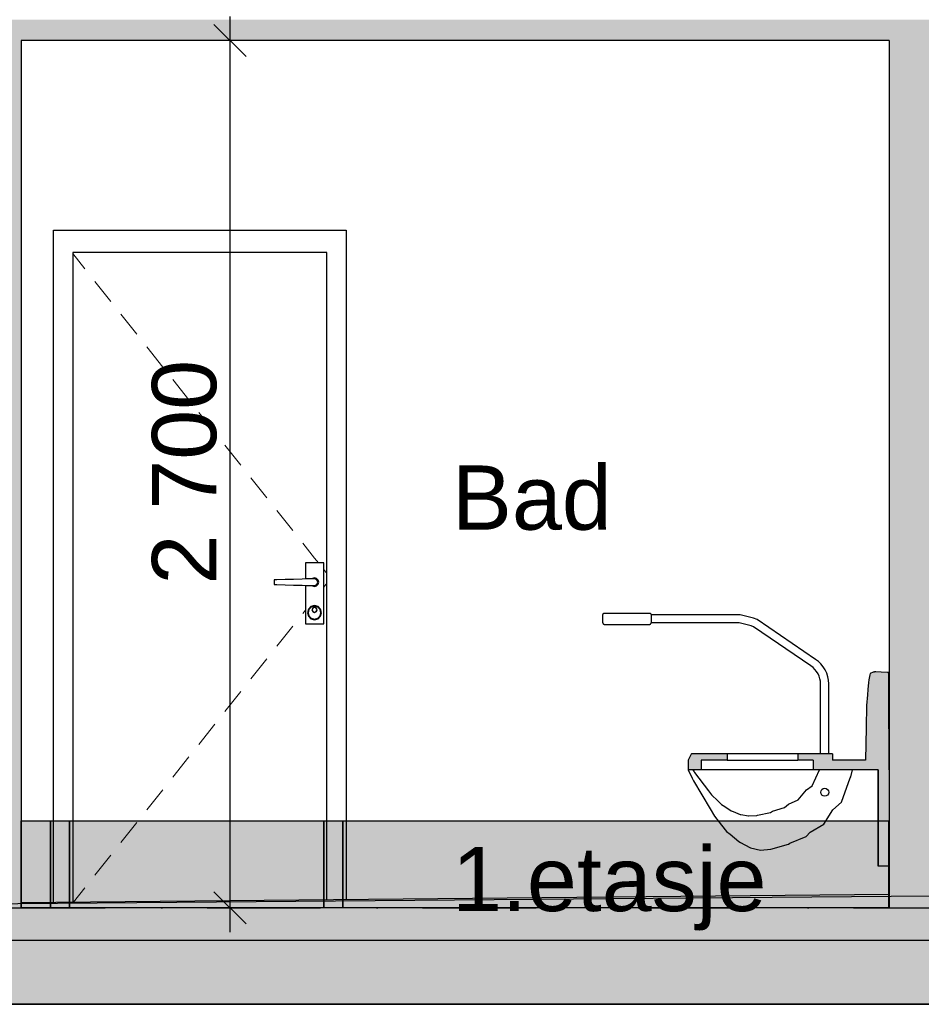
# Model space of a CAD drawing. Header units: millimetres. Extents: x 165469 to 198610573, y -6480348228 to 105421.
# Tile 16 of 41: x 174854148 to 174856953, y -6480310406 to -6480307341. Entities that reach past the tile are written whole.
import ezdxf

# ---------------------------------------------------------------- set-up
doc = ezdxf.new("R2010")
doc.units = ezdxf.units.MM
doc.header["$LTSCALE"] = 0.5
doc.header["$MEASUREMENT"] = 0
doc.linetypes.add('PLINE', pattern=[0])
doc.linetypes.add('Prikk & stiplet', pattern=[1340.555525, 705.555534, -352.777767, 0, -282.222223])
doc.layers.add('234- Vinduer_ dører_ porter(Nye konstruksjoner)', color=7, linetype='Continuous', lineweight=0)
for name, color, linetype in [('24-- Innervegger (Skravur)(Nye konstruksjoner)', 7, 'Continuous'), ('24-- Innervegger(Nye konstruksjoner)', 7, 'Continuous'), ('244- Vinduer_ dører_ foldevegger(Nye konstruksjoner)', 7, 'Continuous'), ('25-- Dekker (Skravur)(Nye konstruksjoner)', 7, 'Continuous'), ('25-- Dekker(Nye konstruksjoner)', 7, 'Continuous'), ('265- Gesimser_ takrenner og nedløp(Nye konstruksjoner)', 7, 'Continuous'), ('315- Utstyr for sanitærinstallasjoner (Skravur)(Nye konstruksjoner)', 7, 'Continuous'), ('315- Utstyr for sanitærinstallasjoner(Nye konstruksjoner)', 7, 'Continuous'), ('711--_E__ Eksisterende terreng(Nye konstruksjoner)', 7, 'Continuous'), ('832- Tekst bygning(Nye konstruksjoner)', 7, 'Continuous'), ('842-M___1_100 Målsetting bygning(Nye konstruksjoner)', 7, 'Continuous'), ('878- Annen overflate_visuell informasjon (Skravur)(Nye konstruksjoner)', 7, 'Continuous')]:
    doc.layers.add(name, color=color, linetype=linetype)
doc.styles.add('GENERATED_STYLE_1', font='arial.ttf')
doc.dimstyles.new('GENERATED_STYLE__2', dxfattribs={"dimtxt": 200, "dimasz": 95, "dimexe": 0.18, "dimexo": 1000, "dimgap": 0, "dimtad": 1, "dimdec": 0, "dimzin": 0, "dimdsep": 46, "dimtxsty": 'GENERATED_STYLE_1', "dimblk": 'ARROWHEAD_6', "dimblk1": 'ARROWHEAD_6', "dimblk2": 'ARROWHEAD_6', "dimcen": 0.09, "dimclrd": 256, "dimclre": 256, "dimclrt": 256, "dimadec": 1, "dimazin": 0, "dimtfac": 1, "dimtdec": 4, "dimtmove": 0, "dimatfit": 3, "dimfxl": 1, "dimtolj": 1, "dimtzin": 0, "dimarcsym": 0})

# ---------------------------------------------------------------- blocks, each defined once
blk = doc.blocks.new('*D82', base_point=(168699949.2, -6480347906.2))
at = {"layer": '842-M___1_100 Målsetting bygning(Nye konstruksjoner)', "linetype": 'PLINE'}
for p, q in [((174854802.6, -6480307406.2), (174854802.6, -6480307331.2)), ((174854852.6, -6480307456.2), (174854752.6, -6480307356.2)), ((174854902.6, -6480307406.2), (174854708.8, -6480307406.2)), ((174854802.6, -6480310106.2), (174854802.6, -6480307406.2)), ((174854752.6, -6480310056.2), (174854852.6, -6480310156.2)), ((174854902.6, -6480310106.2), (174854708.8, -6480310106.2)), ((174854802.6, -6480310181.2), (174854802.6, -6480310106.2))]:
    blk.add_line(p, q, dxfattribs=at)
at = {"layer": '842-M___1_100 Målsetting bygning(Nye konstruksjoner)', "insert": (174854762.6, -6480309099.4), "char_height": 200, "attachment_point": 7, "rotation": 90, "style": 'GENERATED_STYLE_1'}
blk.add_mtext('\\A1;{\\pql;\\fArial|b0|i0|c0|p0;\\W1.000000;2\xa0700}', dxfattribs=at)
blk = doc.blocks.new('ARROWHEAD_6')
at = {"linetype": 'Continuous'}
for p, q in [((-0.5, -0.5), (0.5, 0.5)), ((0, 0), (-1, 0))]:
    blk.add_line(p, q, dxfattribs=at)
blk = doc.blocks.new('*D83', base_point=(168699949.2, -6480347906.2))
at = {"layer": '842-M___1_100 Målsetting bygning(Nye konstruksjoner)', "linetype": 'PLINE'}
for p, q in [((174851439.4, -6480307406.2), (174851439.4, -6480307331.2)), ((174851489.4, -6480307456.2), (174851389.4, -6480307356.2)), ((174851539.4, -6480307406.2), (174851345.7, -6480307406.2)), ((174851439.4, -6480310106.2), (174851439.4, -6480307406.2)), ((174851389.4, -6480310056.2), (174851489.4, -6480310156.2)), ((174851539.4, -6480310106.2), (174851345.7, -6480310106.2)), ((174851439.4, -6480310181.2), (174851439.4, -6480310106.2))]:
    blk.add_line(p, q, dxfattribs=at)
at = {"layer": '842-M___1_100 Målsetting bygning(Nye konstruksjoner)', "insert": (174851399.4, -6480309099.4), "char_height": 200, "attachment_point": 7, "rotation": 90, "style": 'GENERATED_STYLE_1'}
blk.add_mtext('\\A1;{\\pql;\\fArial|b0|i0|c0|p0;\\W1.000000;2\xa0700}', dxfattribs=at)
blk = doc.blocks.new('*D91', base_point=(168699949.2, -6480347906.2))
at = {"layer": '842-M___1_100 Målsetting bygning(Nye konstruksjoner)', "linetype": 'PLINE'}
for p, q in [((174863511.5, -6480299741.7), (174863511.5, -6480299666.7)), ((174863561.5, -6480299791.7), (174863461.5, -6480299691.7)), ((174863605.2, -6480299741.7), (174863411.5, -6480299741.7)), ((174863511.5, -6480310106.2), (174863511.5, -6480299741.7)), ((174863461.5, -6480310056.2), (174863561.5, -6480310156.2)), ((174863605.2, -6480310106.2), (174863411.5, -6480310106.2)), ((174863511.5, -6480310181.2), (174863511.5, -6480310106.2))]:
    blk.add_line(p, q, dxfattribs=at)
at = {"layer": '842-M___1_100 Målsetting bygning(Nye konstruksjoner)', "insert": (174863471.5, -6480305305.3), "char_height": 200, "attachment_point": 7, "rotation": 90, "style": 'GENERATED_STYLE_1'}
blk.add_mtext('\\A1;{\\pql;\\fArial|b0|i0|c0|p0;\\W1.000000;10390}', dxfattribs=at)

msp = doc.modelspace()

# ---------------------------------------------------------------- hatches: boundary and pattern name
at = {"layer": '24-- Innervegger (Skravur)(Nye konstruksjoner)', "linetype": 'Continuous'}
for points in [[(174854153, -6480307406.2), (174854003, -6480307406.2), (174854003, -6480310106.3), (174854153, -6480310106.3)], [(174857053.2, -6480307406.2), (174856853.2, -6480307406.2), (174856853.2, -6480310106.3), (174857053.2, -6480310106.3)]]:
    msp.add_hatch(color=256, dxfattribs=at).paths.add_polyline_path(points)
at = {"layer": '25-- Dekker (Skravur)(Nye konstruksjoner)', "linetype": 'Continuous'}
for points in [[(174850891.5, -6480307341.3), (174850891.5, -6480307406.2), (174860465.5, -6480307406.2), (174860465.5, -6480307341.3)], [(174850782.5, -6480310206.3), (174860574.5, -6480310206.3), (174860574.5, -6480310106.3), (174850782.5, -6480310106.3)], [(174850891.5, -6480310206.3), (174850891.5, -6480310406.3), (174860465.5, -6480310406.3), (174860465.5, -6480310206.3)]]:
    msp.add_hatch(color=256, dxfattribs=at).paths.add_polyline_path(points)
at = {"layer": '315- Utstyr for sanitærinstallasjoner (Skravur)(Nye konstruksjoner)', "linetype": 'Continuous'}
for points in [[(174856793.9, -6480309376.2), (174856851.9, -6480309376.2), (174856851.8, -6480309375.8), (174856851.5, -6480309373.9), (174856851.4, -6480309373.8), (174856851.4, -6480309373.8), (174856851.3, -6480309373.7), (174856851.3, -6480309373.6), (174856851.1, -6480309373.6), (174856851.1, -6480309373.5), (174856850.9, -6480309373.4), (174856850.9, -6480309373.4), (174856850.7, -6480309373.3), (174856850.6, -6480309373.3), (174856850.3, -6480309373.2), (174856850.2, -6480309373.2), (174856850, -6480309373.1), (174856849.9, -6480309373.1), (174856849.6, -6480309373.1), (174856849.5, -6480309373), (174856849.2, -6480309373), (174856849, -6480309373), (174856848.7, -6480309373), (174856848.6, -6480309372.9), (174856848.3, -6480309372.9), (174856848.1, -6480309372.9), (174856828.9, -6480309372.2), (174856811.9, -6480309371.6), (174856811.6, -6480309371.6), (174856811.2, -6480309371.6), (174856810.9, -6480309371.6), (174856810.4, -6480309371.6), (174856810.1, -6480309371.6), (174856809.6, -6480309371.6), (174856809.2, -6480309371.7), (174856808.8, -6480309371.7), (174856808.4, -6480309371.8), (174856807.9, -6480309371.8), (174856807.5, -6480309371.9), (174856807, -6480309371.9), (174856806.6, -6480309372), (174856806.2, -6480309372), (174856805.8, -6480309372.1), (174856805.4, -6480309372.2), (174856804.9, -6480309372.3), (174856804.6, -6480309372.4), (174856804.2, -6480309372.5), (174856803.8, -6480309372.6)], [(174856779.3, -6480309646.3), (174856853, -6480309646.3), (174856853, -6480309622.5), (174856852.7, -6480309476.2), (174856852.7, -6480309470.2), (174856852.4, -6480309426.2), (174856852.4, -6480309423.3), (174856852.2, -6480309396.2), (174856852.2, -6480309394.7), (174856851.9, -6480309376.2), (174856793.8, -6480309376.2), (174856793.1, -6480309380.4), (174856790.4, -6480309396.2), (174856789.5, -6480309404.5), (174856786.9, -6480309426.2), (174856785.7, -6480309443.2), (174856783.2, -6480309476.2), (174856781.7, -6480309544.1)], [(174856228, -6480309646.3), (174856349, -6480309646.3), (174856349, -6480309626.2), (174856237.9, -6480309626.2), (174856237.1, -6480309627.8)], [(174856228, -6480309676.3), (174856268.7, -6480309676.3), (174856268.7, -6480309646.3), (174856228, -6480309646.3)], [(174856568.9, -6480309646.3), (174856677.4, -6480309646.3), (174856677.4, -6480309626.2), (174856568.9, -6480309626.2)], [(174856616.6, -6480309646.3), (174856616.6, -6480309676.3), (174856853, -6480309676.3), (174856853, -6480309646.3)], [(174856819, -6480309976.3), (174856853.2, -6480309976.3), (174856853.2, -6480309676.3), (174856819, -6480309676.3)]]:
    msp.add_hatch(color=256, dxfattribs=at).paths.add_polyline_path(points)
at = {"layer": '878- Annen overflate_visuell informasjon (Skravur)(Nye konstruksjoner)', "linetype": 'Continuous'}
for points in [[(174854153, -6480309834.6), (174854244, -6480309834.6), (174854244, -6480310106.3), (174854153, -6480310106.3)], [(174854244, -6480309834.6), (174854303.4, -6480309834.6), (174854303.4, -6480310106.3), (174854244, -6480310106.3)], [(174854303.4, -6480309834.6), (174855094, -6480309834.6), (174855094, -6480310106.3), (174854303.4, -6480310106.3)], [(174855094, -6480309834.6), (174855154, -6480309834.6), (174855154, -6480310106.3), (174855094, -6480310106.3)], [(174855154, -6480309834.6), (174856851.2, -6480309834.6), (174856851.2, -6480310106.3), (174855154, -6480310106.3)]]:
    msp.add_hatch(color=256, dxfattribs=at).paths.add_polyline_path(points)

# ---------------------------------------------------------------- linework, layer by layer
at = {"linetype": 'Prikk & stiplet'}
msp.add_line((174840653.6, -6480310106.3), (174865311.5, -6480310106.3), dxfattribs=at)
at = {"layer": '234- Vinduer_ dører_ porter(Nye konstruksjoner)', "linetype": 'PLINE'}
for p, q in [((174854313.5, -6480308069.4), (174854351.2, -6480308116.9)), ((174854382.3, -6480308156.1), (174854432, -6480308218.8)), ((174854463.1, -6480308257.9), (174854512.8, -6480308320.6)), ((174854543.9, -6480308359.8), (174854593.6, -6480308422.4)), ((174854624.7, -6480308461.6), (174854674.4, -6480308524.3)), ((174854705.5, -6480308563.5), (174854755.2, -6480308626.1)), ((174854786.3, -6480308665.3), (174854836, -6480308728)), ((174854867.1, -6480308767.1), (174854916.8, -6480308829.8)), ((174854947.9, -6480308869), (174854997.6, -6480308931.7)), ((174855028.7, -6480308970.8), (174855065.8, -6480309017.6)), ((174855065.8, -6480309017.6), (174855077.4, -6480309032.2)), ((174855094, -6480309053.2), (174855103.5, -6480309065.1)), ((174855094, -6480309107.3), (174855103.5, -6480309095.4)), ((174855028.7, -6480309189.7), (174855037, -6480309179.2)), ((174854947.9, -6480309291.5), (174854997.6, -6480309228.8)), ((174854867.1, -6480309393.4), (174854916.8, -6480309330.7)), ((174854786.3, -6480309495.2), (174854836, -6480309432.5)), ((174854705.5, -6480309597), (174854755.2, -6480309534.4)), ((174854624.7, -6480309698.9), (174854674.4, -6480309636.2)), ((174854543.9, -6480309800.7), (174854593.6, -6480309738.1)), ((174854463.1, -6480309902.6), (174854512.8, -6480309839.9)), ((174854382.3, -6480310004.4), (174854432, -6480309941.7)), ((174854315.3, -6480310088.8), (174854351.2, -6480310043.6))]:
    msp.add_line(p, q, dxfattribs=at)
at = {"layer": '24-- Innervegger(Nye konstruksjoner)', "linetype": 'PLINE'}
for p, q in [((174854153, -6480307406.2), (174854153, -6480310106.3)), ((174856853.2, -6480307406.2), (174856853.2, -6480310106.3))]:
    msp.add_line(p, q, dxfattribs=at)
at = {"layer": '244- Vinduer_ dører_ foldevegger(Nye konstruksjoner)', "linetype": 'PLINE'}
for p, q in [((174854253.5, -6480310089.4), (174854253.5, -6480307996.2)), ((174854253.5, -6480307996.2), (174855163.5, -6480307996.2)), ((174855163.5, -6480307996.2), (174855163.5, -6480310080.8)), ((174854313.5, -6480308066.2), (174854313.5, -6480310088.8)), ((174855103.5, -6480308066.2), (174854313.5, -6480308066.2)), ((174855103.5, -6480310081.3), (174855103.5, -6480308066.2)), ((174855094, -6480309032.2), (174855037, -6480309032.2)), ((174855037, -6480309032.2), (174855037, -6480309082.4)), ((174855094, -6480309222.2), (174855094, -6480309032.2)), ((174854948.1, -6480309085), (174854940, -6480309085.2)), ((174854940, -6480309085.2), (174854940, -6480309099.2)), ((174854940, -6480309099.2), (174854948.1, -6480309099.5)), ((174854974, -6480309084.2), (174854948.1, -6480309085)), ((174854948.1, -6480309099.5), (174854974, -6480309100.3)), ((174855000.4, -6480309083.4), (174854974, -6480309084.2)), ((174855027.1, -6480309082.6), (174855000.4, -6480309083.4)), ((174855040.5, -6480309082.3), (174855027.1, -6480309082.6)), ((174855065.5, -6480309082.3), (174855040.5, -6480309082.3)), ((174855059, -6480309081), (174855057.7, -6480309082.3)), ((174855065.5, -6480309079.2), (174855059, -6480309081)), ((174855059.5, -6480309081.9), (174855059.1, -6480309082.3)), ((174855065.5, -6480309080.2), (174855059.5, -6480309081.9)), ((174855072, -6480309081), (174855065.5, -6480309079.2)), ((174855071.5, -6480309081.9), (174855065.5, -6480309080.2)), ((174855070.5, -6480309083.6), (174855065.5, -6480309082.3)), ((174855074.2, -6480309087.2), (174855070.5, -6480309083.6)), ((174855070.5, -6480309100.9), (174855074.2, -6480309097.2)), ((174855075.9, -6480309086.2), (174855071.5, -6480309081.9)), ((174855071.5, -6480309102.6), (174855075.9, -6480309098.2)), ((174855076.8, -6480309085.8), (174855072, -6480309081)), ((174855072, -6480309103.5), (174855076.8, -6480309098.8)), ((174855075.5, -6480309092.2), (174855074.2, -6480309087.2)), ((174855074.2, -6480309097.2), (174855075.5, -6480309092.2)), ((174855077.5, -6480309092.2), (174855075.9, -6480309086.2)), ((174855075.9, -6480309098.2), (174855077.5, -6480309092.2)), ((174855078.5, -6480309092.2), (174855076.8, -6480309085.8)), ((174855076.8, -6480309098.8), (174855078.5, -6480309092.2)), ((174854974, -6480309100.3), (174855000.4, -6480309101.1)), ((174855000.4, -6480309101.1), (174855027.1, -6480309101.9)), ((174855027.1, -6480309101.9), (174855040.5, -6480309102.2)), ((174855037, -6480309102.1), (174855037, -6480309222.2)), ((174855040.5, -6480309102.2), (174855065.5, -6480309102.2)), ((174855057.7, -6480309102.2), (174855059, -6480309103.5)), ((174855059, -6480309103.5), (174855065.5, -6480309105.2)), ((174855059.1, -6480309102.2), (174855059.5, -6480309102.6)), ((174855059.5, -6480309102.6), (174855065.5, -6480309104.2)), ((174855065.5, -6480309102.2), (174855070.5, -6480309100.9)), ((174855065.5, -6480309104.2), (174855071.5, -6480309102.6)), ((174855065.5, -6480309105.2), (174855072, -6480309103.5)), ((174855046.4, -6480309176.2), (174855043.5, -6480309187.2)), ((174855043.5, -6480309187.2), (174855046.4, -6480309198.2)), ((174855048.2, -6480309177.2), (174855045.5, -6480309187.2)), ((174855045.5, -6480309187.2), (174855048.2, -6480309197.2)), ((174855054.5, -6480309168.2), (174855046.4, -6480309176.2)), ((174855055.5, -6480309169.9), (174855048.2, -6480309177.2)), ((174855065.5, -6480309165.2), (174855054.5, -6480309168.2)), ((174855065.5, -6480309167.2), (174855055.5, -6480309169.9)), ((174855059.8, -6480309172.6), (174855057.5, -6480309178.2)), ((174855057.5, -6480309178.2), (174855059.8, -6480309183.9)), ((174855060.5, -6480309173.3), (174855058.5, -6480309178.2)), ((174855058.5, -6480309178.2), (174855060.5, -6480309183.2)), ((174855065.5, -6480309170.2), (174855059.8, -6480309172.6)), ((174855059.8, -6480309183.9), (174855065.5, -6480309186.2)), ((174855065.5, -6480309171.2), (174855060.5, -6480309173.3)), ((174855060.5, -6480309183.2), (174855065.5, -6480309185.2)), ((174855076.5, -6480309168.2), (174855065.5, -6480309165.2)), ((174855075.5, -6480309169.9), (174855065.5, -6480309167.2)), ((174855071.2, -6480309172.6), (174855065.5, -6480309170.2)), ((174855070.4, -6480309173.3), (174855065.5, -6480309171.2)), ((174855065.5, -6480309185.2), (174855070.4, -6480309183.2)), ((174855065.5, -6480309186.2), (174855071.2, -6480309183.9)), ((174855072.5, -6480309178.2), (174855070.4, -6480309173.3)), ((174855070.4, -6480309183.2), (174855072.5, -6480309178.2)), ((174855073.5, -6480309178.2), (174855071.2, -6480309172.6)), ((174855071.2, -6480309183.9), (174855073.5, -6480309178.2)), ((174855082.8, -6480309177.2), (174855075.5, -6480309169.9)), ((174855084.5, -6480309176.2), (174855076.5, -6480309168.2)), ((174855085.5, -6480309187.2), (174855082.8, -6480309177.2)), ((174855082.8, -6480309197.2), (174855085.5, -6480309187.2)), ((174855087.5, -6480309187.2), (174855084.5, -6480309176.2)), ((174855084.5, -6480309198.2), (174855087.5, -6480309187.2)), ((174855046.4, -6480309198.2), (174855054.5, -6480309206.3)), ((174855048.2, -6480309197.2), (174855055.5, -6480309204.6)), ((174855054.5, -6480309206.3), (174855065.5, -6480309209.2)), ((174855055.5, -6480309204.6), (174855065.5, -6480309207.2)), ((174855065.5, -6480309207.2), (174855075.5, -6480309204.6)), ((174855065.5, -6480309209.2), (174855076.5, -6480309206.3)), ((174855075.5, -6480309204.6), (174855082.8, -6480309197.2)), ((174855076.5, -6480309206.3), (174855084.5, -6480309198.2)), ((174855037, -6480309222.2), (174855094, -6480309222.2))]:
    msp.add_line(p, q, dxfattribs=at)
at = {"layer": '25-- Dekker(Nye konstruksjoner)', "linetype": 'PLINE'}
for p, q in [((174856853.2, -6480307406.2), (174854153, -6480307406.2)), ((174856853.2, -6480310106.3), (174854153, -6480310106.3)), ((174860465.5, -6480310406.3), (174850891.5, -6480310406.3))]:
    msp.add_line(p, q, dxfattribs=at)
at = {"layer": '265- Gesimser_ takrenner og nedløp(Nye konstruksjoner)', "linetype": 'PLINE'}
for p, q in [((174850889.8, -6480310206.3), (174860467.2, -6480310206.3)), ((174850889.8, -6480310406.3), (174860467.2, -6480310406.3))]:
    msp.add_line(p, q, dxfattribs=at)
at = {"layer": '315- Utstyr for sanitærinstallasjoner(Nye konstruksjoner)', "linetype": 'PLINE'}
for p, q in [((174855963.1, -6480309191.8), (174855963.5, -6480309191)), ((174855963.5, -6480309191), (174855964.1, -6480309190.2)), ((174855964.1, -6480309190.2), (174855964.9, -6480309189.6)), ((174855964.9, -6480309189.6), (174855965.8, -6480309189.1)), ((174855965.8, -6480309189.1), (174855966.7, -6480309188.8)), ((174855966.7, -6480309188.8), (174855967.7, -6480309188.8)), ((174855967.7, -6480309188.8), (174856107.7, -6480309188.8)), ((174856107.7, -6480309188.8), (174856108.7, -6480309188.8)), ((174856108.7, -6480309188.8), (174856109.6, -6480309189.1)), ((174856109.6, -6480309189.1), (174856110.5, -6480309189.6)), ((174856110.5, -6480309189.6), (174856111.2, -6480309190.2)), ((174856111.2, -6480309190.2), (174856111.8, -6480309191)), ((174856111.8, -6480309191), (174856112.3, -6480309191.8)), ((174855962.7, -6480309193.8), (174855962.8, -6480309192.8)), ((174855962.7, -6480309194), (174855962.7, -6480309193.8)), ((174855962.7, -6480309194.7), (174855962.7, -6480309194)), ((174855962.7, -6480309195.9), (174855962.7, -6480309194.7)), ((174855962.7, -6480309197.4), (174855962.7, -6480309195.9)), ((174855962.7, -6480309199.3), (174855962.7, -6480309197.4)), ((174855962.7, -6480309201.5), (174855962.7, -6480309199.3)), ((174855962.7, -6480309203.8), (174855962.7, -6480309201.5)), ((174855962.7, -6480309206.2), (174855962.7, -6480309203.8)), ((174855962.7, -6480309208.7), (174855962.7, -6480309206.2)), ((174855962.7, -6480309211), (174855962.7, -6480309208.7)), ((174855962.7, -6480309213.2), (174855962.7, -6480309211)), ((174855962.7, -6480309215.1), (174855962.7, -6480309213.2)), ((174855962.7, -6480309216.6), (174855962.7, -6480309215.1)), ((174855962.7, -6480309217.8), (174855962.7, -6480309216.6)), ((174855962.7, -6480309218.5), (174855962.7, -6480309217.8)), ((174855962.7, -6480309218.8), (174855962.7, -6480309218.5)), ((174855962.7, -6480309218.8), (174855962.8, -6480309219.7)), ((174855962.8, -6480309192.8), (174855963.1, -6480309191.8)), ((174855962.8, -6480309219.7), (174855963.1, -6480309220.7)), ((174855963.1, -6480309220.7), (174855963.5, -6480309221.5)), ((174855963.5, -6480309221.5), (174855964.1, -6480309222.3)), ((174856111.2, -6480309222.3), (174856111.8, -6480309221.5)), ((174856111.8, -6480309221.5), (174856112.3, -6480309220.7)), ((174856112.3, -6480309191.8), (174856112.6, -6480309192.8)), ((174856112.3, -6480309220.7), (174856112.6, -6480309219.7)), ((174856112.6, -6480309192.8), (174856112.7, -6480309193.8)), ((174856112.6, -6480309219.7), (174856112.7, -6480309218.8)), ((174856112.7, -6480309193.8), (174856112.7, -6480309194)), ((174856112.7, -6480309193.8), (174856112.7, -6480309193.8)), ((174856390.1, -6480309193.8), (174856112.7, -6480309193.8)), ((174856112.7, -6480309194), (174856112.7, -6480309194.7)), ((174856112.7, -6480309194.7), (174856112.7, -6480309195.9)), ((174856112.7, -6480309195.9), (174856112.7, -6480309197.4)), ((174856112.7, -6480309197.4), (174856112.7, -6480309199.3)), ((174856112.7, -6480309199.3), (174856112.7, -6480309201.4)), ((174856112.7, -6480309201.4), (174856112.7, -6480309203.8)), ((174856112.7, -6480309203.8), (174856112.7, -6480309206.2)), ((174856112.7, -6480309206.2), (174856112.7, -6480309208.7)), ((174856112.7, -6480309208.7), (174856112.7, -6480309211)), ((174856112.7, -6480309211), (174856112.7, -6480309213.2)), ((174856112.7, -6480309213.2), (174856112.7, -6480309215.1)), ((174856112.7, -6480309215.1), (174856112.7, -6480309216.6)), ((174856112.7, -6480309216.6), (174856112.7, -6480309217.8)), ((174856112.7, -6480309217.8), (174856112.7, -6480309218.5)), ((174856112.7, -6480309218.5), (174856112.7, -6480309218.8)), ((174856386.8, -6480309218.8), (174856112.7, -6480309218.8)), ((174856424.2, -6480309228.6), (174856386.8, -6480309218.8)), ((174856431.4, -6480309204.6), (174856390.1, -6480309193.8)), ((174856442.5, -6480309208.4), (174856431.4, -6480309204.6)), ((174856624.4, -6480309332.4), (174856442.5, -6480309208.4)), ((174855964.1, -6480309222.3), (174855964.9, -6480309222.9)), ((174855964.9, -6480309222.9), (174855965.8, -6480309223.4)), ((174855965.8, -6480309223.4), (174855966.7, -6480309223.7)), ((174855966.7, -6480309223.7), (174855967.7, -6480309223.8)), ((174855967.7, -6480309223.8), (174856107.7, -6480309223.8)), ((174856107.7, -6480309223.8), (174856108.7, -6480309223.7)), ((174856108.7, -6480309223.7), (174856109.6, -6480309223.4)), ((174856109.6, -6480309223.4), (174856110.5, -6480309222.9)), ((174856110.5, -6480309222.9), (174856111.2, -6480309222.3)), ((174856431.3, -6480309231), (174856424.2, -6480309228.6)), ((174856609.8, -6480309352.6), (174856431.3, -6480309231)), ((174856633.1, -6480309338.9), (174856624.4, -6480309332.4)), ((174856641.2, -6480309346.9), (174856633.1, -6480309338.9)), ((174856616.7, -6480309357.9), (174856609.8, -6480309352.6)), ((174856622.6, -6480309363.7), (174856616.7, -6480309357.9)), ((174856627.8, -6480309370.2), (174856622.6, -6480309363.7)), ((174856632.2, -6480309377.2), (174856627.8, -6480309370.2)), ((174856648.3, -6480309355.7), (174856641.2, -6480309346.9)), ((174856654.3, -6480309365.4), (174856648.3, -6480309355.7)), ((174856659, -6480309375.7), (174856654.3, -6480309365.4)), ((174856851.3, -6480309373.6), (174856851.3, -6480309373.7)), ((174856851.4, -6480309373.8), (174856851.4, -6480309373.8)), ((174856635.6, -6480309384.8), (174856632.2, -6480309377.2)), ((174856638.1, -6480309392.7), (174856635.6, -6480309384.8)), ((174856639.7, -6480309400.8), (174856638.1, -6480309392.7)), ((174856640.2, -6480309409.4), (174856639.7, -6480309400.8)), ((174856662.4, -6480309386.6), (174856659, -6480309375.7)), ((174856664.5, -6480309397.7), (174856662.4, -6480309386.6)), ((174856665.2, -6480309408.7), (174856664.5, -6480309397.7)), ((174856640.2, -6480309626.2), (174856640.2, -6480309409.4)), ((174856665.2, -6480309626.2), (174856665.2, -6480309408.7)), ((174856228, -6480309646.3), (174856228, -6480309676.3)), ((174856349, -6480309626.2), (174856237.9, -6480309626.2)), ((174856268.7, -6480309646.3), (174856268.7, -6480309676.3)), ((174856349, -6480309646.3), (174856268.7, -6480309646.3)), ((174856374.8, -6480309626.2), (174856349, -6480309626.2)), ((174856349, -6480309626.2), (174856349, -6480309646.3)), ((174856349, -6480309646.3), (174856374.8, -6480309646.3)), ((174856409.2, -6480309626.2), (174856374.8, -6480309626.2)), ((174856374.8, -6480309646.3), (174856409.2, -6480309646.3)), ((174856444.6, -6480309626.2), (174856409.2, -6480309626.2)), ((174856409.2, -6480309646.3), (174856444.6, -6480309646.3)), ((174856480.7, -6480309626.2), (174856444.6, -6480309626.2)), ((174856444.6, -6480309646.3), (174856480.7, -6480309646.3)), ((174856520.1, -6480309626.2), (174856480.7, -6480309626.2)), ((174856480.7, -6480309646.3), (174856520.1, -6480309646.3)), ((174856558.9, -6480309626.2), (174856520.1, -6480309626.2)), ((174856520.1, -6480309646.3), (174856558.9, -6480309646.3)), ((174856568.9, -6480309626.2), (174856558.9, -6480309626.2)), ((174856558.9, -6480309646.3), (174856568.9, -6480309646.3)), ((174856568.9, -6480309626.2), (174856568.9, -6480309646.3)), ((174856677.4, -6480309626.2), (174856568.9, -6480309626.2)), ((174856616.6, -6480309646.3), (174856568.9, -6480309646.3)), ((174856616.6, -6480309646.3), (174856616.6, -6480309676.3)), ((174856677.4, -6480309626.2), (174856677.4, -6480309646.3)), ((174856779.3, -6480309646.3), (174856677.4, -6480309646.3)), ((174856268.7, -6480309676.3), (174856228, -6480309676.3)), ((174856288.2, -6480309676.3), (174856268.7, -6480309676.3)), ((174856323.9, -6480309676.3), (174856288.2, -6480309676.3)), ((174856364.2, -6480309676.3), (174856323.9, -6480309676.3)), ((174856406.4, -6480309676.3), (174856364.2, -6480309676.3)), ((174856449.8, -6480309676.3), (174856406.4, -6480309676.3)), ((174856493.4, -6480309676.3), (174856449.8, -6480309676.3)), ((174856553.1, -6480309676.3), (174856493.4, -6480309676.3)), ((174856602.5, -6480309676.3), (174856553.1, -6480309676.3)), ((174856616.6, -6480309676.3), (174856602.5, -6480309676.3)), ((174856613.5, -6480309726.2), (174856636.5, -6480309676.3)), ((174856819, -6480309676.3), (174856616.6, -6480309676.3)), ((174856818.8, -6480309976.3), (174856818.8, -6480309676.3)), ((174856819, -6480309676.3), (174856819, -6480309976.3)), ((174856853.6, -6480309676.3), (174856853, -6480309676.3)), ((174856853.6, -6480309676.3), (174856853.6, -6480309976.3)), ((174856640.5, -6480309746.2), (174856641.4, -6480309741.5)), ((174856641.4, -6480309741.5), (174856644.1, -6480309737.4)), ((174856644.1, -6480309737.4), (174856648.2, -6480309734.7)), ((174856648.2, -6480309734.7), (174856653, -6480309733.8)), ((174856653, -6480309733.8), (174856657.8, -6480309734.7)), ((174856657.8, -6480309734.7), (174856661.8, -6480309737.4)), ((174856661.8, -6480309737.4), (174856664.5, -6480309741.5)), ((174856664.5, -6480309741.5), (174856665.5, -6480309746.2)), ((174856641.4, -6480309751), (174856640.5, -6480309746.2)), ((174856644.1, -6480309755.1), (174856641.4, -6480309751)), ((174856648.2, -6480309757.8), (174856644.1, -6480309755.1)), ((174856653, -6480309758.8), (174856648.2, -6480309757.8)), ((174856657.8, -6480309757.8), (174856653, -6480309758.8)), ((174856661.8, -6480309755.1), (174856657.8, -6480309757.8)), ((174856664.5, -6480309751), (174856661.8, -6480309755.1)), ((174856665.5, -6480309746.2), (174856664.5, -6480309751)), ((174856452.7, -6480309926.1), (174856452.7, -6480309926.1)), ((174856819, -6480309976.3), (174856818.8, -6480309976.3)), ((174856853.6, -6480309976.3), (174856819, -6480309976.3))]:
    msp.add_line(p, q, dxfattribs=at)
at = {"layer": '315- Utstyr for sanitærinstallasjoner(Nye konstruksjoner)', "linetype": 'PLINE', "flags": 128}
for points in [[(174856853, -6480309676.3), (174856853, -6480309646.3), (174856853, -6480309622.5), (174856852.7, -6480309476.2), (174856852.7, -6480309470.2), (174856852.4, -6480309426.2), (174856852.4, -6480309423.3), (174856852.2, -6480309396.2), (174856852.2, -6480309394.7), (174856851.9, -6480309376.2), (174856851.8, -6480309375.8), (174856851.5, -6480309373.9), (174856851.4, -6480309373.8), (174856851.3, -6480309373.6), (174856851.1, -6480309373.6), (174856851.1, -6480309373.5), (174856850.9, -6480309373.4), (174856850.9, -6480309373.4), (174856850.7, -6480309373.3), (174856850.6, -6480309373.3), (174856850.3, -6480309373.2), (174856850.2, -6480309373.2), (174856850, -6480309373.1), (174856849.9, -6480309373.1), (174856849.6, -6480309373.1), (174856849.5, -6480309373), (174856849.2, -6480309373), (174856849, -6480309373), (174856848.7, -6480309373), (174856848.6, -6480309372.9), (174856848.3, -6480309372.9), (174856848.1, -6480309372.9), (174856828.9, -6480309372.2), (174856811.9, -6480309371.6), (174856811.6, -6480309371.6), (174856811.2, -6480309371.6), (174856810.9, -6480309371.6), (174856810.4, -6480309371.6), (174856810.1, -6480309371.6), (174856809.6, -6480309371.6), (174856809.2, -6480309371.7), (174856808.8, -6480309371.7), (174856808.4, -6480309371.8), (174856807.9, -6480309371.8), (174856807.5, -6480309371.9), (174856807, -6480309371.9), (174856806.6, -6480309372), (174856806.2, -6480309372), (174856805.8, -6480309372.1), (174856805.4, -6480309372.2), (174856804.9, -6480309372.3), (174856804.6, -6480309372.4), (174856804.2, -6480309372.5), (174856803.8, -6480309372.6), (174856793.9, -6480309376.2), (174856793.8, -6480309376.2)], [(174856793.8, -6480309376.2), (174856793.1, -6480309380.4), (174856790.4, -6480309396.2), (174856789.5, -6480309404.5), (174856786.9, -6480309426.2), (174856785.7, -6480309443.2), (174856783.2, -6480309476.2), (174856781.7, -6480309544.1), (174856779.3, -6480309646.3)], [(174856237.9, -6480309626.2), (174856237.1, -6480309627.8), (174856228, -6480309646.3)], [(174856228, -6480309676.3), (174856240.7, -6480309702), (174856244.8, -6480309710.3), (174856296, -6480309797.3), (174856309.7, -6480309820.5), (174856331.7, -6480309848.1), (174856347.7, -6480309868.1), (174856358.4, -6480309877), (174856385.6, -6480309899.8), (174856390.4, -6480309902.4), (174856420, -6480309918.4), (174856421.5, -6480309918.7), (174856452.7, -6480309926.1), (174856485.1, -6480309923.7), (174856485.7, -6480309923.5), (174856539.7, -6480309908.2), (174856544.7, -6480309904.8), (174856594.9, -6480309884.3), (174856607.5, -6480309870.9), (174856650.3, -6480309845.7)], [(174856242.1, -6480309676.3), (174856246.2, -6480309682.6), (174856247.5, -6480309684.6), (174856291.1, -6480309741.7), (174856300.7, -6480309754.2), (174856320.3, -6480309773), (174856332, -6480309784.2), (174856342, -6480309790.6), (174856362.2, -6480309803.6), (174856367.6, -6480309805.9), (174856389.6, -6480309815), (174856392.3, -6480309815.5), (174856415.6, -6480309819.7), (174856417.3, -6480309819.6), (174856441.4, -6480309818.2), (174856444.1, -6480309817.5), (174856484.2, -6480309808.7), (174856490.5, -6480309805.4), (174856527.3, -6480309793.8), (174856540, -6480309783.4), (174856570.7, -6480309769.6)], [(174856705.3, -6480309777.1), (174856732, -6480309701.7), (174856733.8, -6480309698.4), (174856739.1, -6480309676.3)], [(174856570.7, -6480309769.6), (174856595.8, -6480309738.2), (174856613.5, -6480309726.2)], [(174856650.3, -6480309845.7), (174856677.8, -6480309801.3), (174856705.3, -6480309777.1)]]:
    msp.add_lwpolyline(points, dxfattribs=at)
at = {"layer": '711--_E__ Eksisterende terreng(Nye konstruksjoner)', "linetype": 'PLINE'}
msp.add_line((174856853.2, -6480310064.7), (174854153, -6480310090.3), dxfattribs=at)
at = {"layer": '711--_E__ Eksisterende terreng(Nye konstruksjoner)', "linetype": 'PLINE', "flags": 128}
msp.add_lwpolyline([(174849178.8, -6480309882.6), (174849405.9, -6480309865), (174852232.7, -6480310086.2), (174852436.8, -6480310104.8), (174852471.4, -6480310105.9), (174852490.3, -6480310106.2), (174852496.1, -6480310106.1), (174852518.5, -6480310106.3), (174852536, -6480310106.3), (174860811.5, -6480310036.1)], dxfattribs=at)
at = {"layer": '878- Annen overflate_visuell informasjon (Skravur)(Nye konstruksjoner)', "linetype": 'PLINE', "flags": 128}
for points in [[(174854153, -6480309834.6), (174854244, -6480309834.6), (174854244, -6480310106.3), (174854153, -6480310106.3)], [(174854244, -6480309834.6), (174854303.4, -6480309834.6), (174854303.4, -6480310106.3), (174854244, -6480310106.3)], [(174854303.4, -6480309834.6), (174855094, -6480309834.6), (174855094, -6480310106.3), (174854303.4, -6480310106.3)], [(174855094, -6480309834.6), (174855154, -6480309834.6), (174855154, -6480310106.3), (174855094, -6480310106.3)], [(174855154, -6480309834.6), (174856851.2, -6480309834.6), (174856851.2, -6480310106.3), (174855154, -6480310106.3)]]:
    msp.add_lwpolyline(points, close=True, dxfattribs=at)

# ---------------------------------------------------------------- texts
at = {"layer": '832- Tekst bygning(Nye konstruksjoner)', "linetype": 'Continuous', "char_height": 200, "attachment_point": 1, "style": 'GENERATED_STYLE_1'}
for s, insert in [('\\A1;{\\pql;\\fArial|b0|i0|c0|p0;\\W1.000000;B\\fArial|b0|i0|c0|p0;\\W1.000000;ad}', (174855493.3, -6480308728.9)), ('\\A1;{\\pql;\\fArial|b0|i0|c0|p0;\\W1.000000;1.etasje}', (174855493.3, -6480309916.2))]:
    msp.add_mtext(s, dxfattribs=dict(at, insert=insert))

# ---------------------------------------------------------------- dimensions: what is measured, and where the dimension line sits
at = {"layer": '842-M___1_100 Målsetting bygning(Nye konstruksjoner)', "linetype": 'Continuous'}
dim = msp.add_linear_dim(base=(174863511.5, -6480299741.7), p1=(174862911.5, -6480310106.3), p2=(174852928.5, -6480299741.7), angle=90, text='10390', dimstyle='GENERATED_STYLE__2', dxfattribs=at)
dim.commit()
dim.dimension.update_dxf_attribs({"geometry": '*D91', "text_midpoint": (174863371.5, -6480304924.8), "dimtype": 160, "text_rotation": 90})
for base, picture, middle in [((174851439.4, -6480307406.2), '*D83', (174851299.4, -6480308756.4)), ((174854802.6, -6480307406.2), '*D82', (174854662.6, -6480308756.4))]:
    dim = msp.add_linear_dim(base=base, p1=(174860478.5, -6480310106.3), p2=(174857203.2, -6480307406.2), angle=90, dimstyle='GENERATED_STYLE__2', dxfattribs=at)
    dim.commit()
    dim.dimension.update_dxf_attribs({"geometry": picture, "text_midpoint": middle, "dimtype": 160, "text_rotation": 90})

doc.saveas('drawing.dxf')
